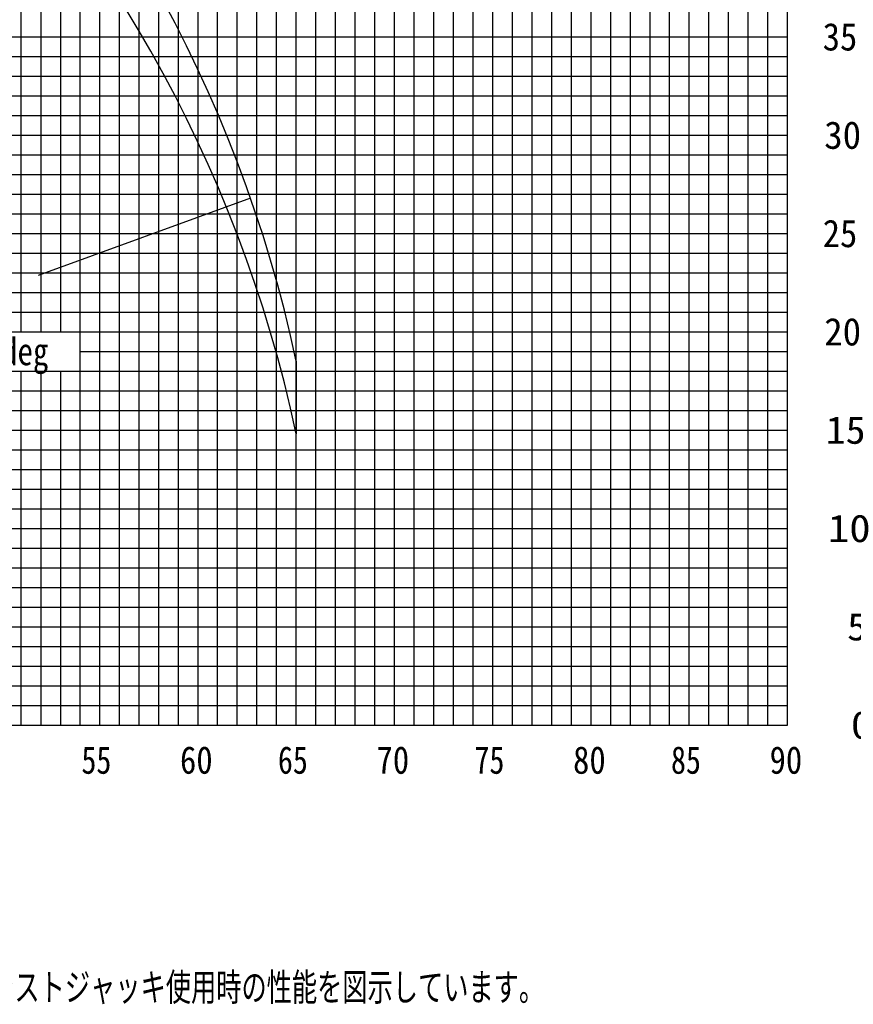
# Model space of a CAD drawing. Extents: x -390590 to 48051, y -92424 to 51651.
# Tile 6 of 37: x -322884 to -280464, y -92424 to -42350. Entities that reach past the tile are written whole.
import ezdxf

# ---------------------------------------------------------------- set-up
doc = ezdxf.new("R2010")
doc.units = 0
doc.layers.get('0').update_dxf_attribs({"linetype": 'CONTINUOUS'})

msp = doc.modelspace()

# ---------------------------------------------------------------- linework, layer by layer
at = {"color": 252, "linetype": 'Continuous'}
for p, q in [((-322809.592897, -58228.802241), (-322809.592897, 31771.197759)), ((-321809.592897, 31771.197759), (-321809.592897, -58228.802241)), ((-320809.592897, 31771.197759), (-320809.592897, -58228.802241)), ((-319809.592897, -78228.802241), (-319809.592897, 31771.197759)), ((-317809.592897, -78228.802241), (-317809.592897, 31771.197759)), ((-316809.592897, -78228.802241), (-316809.592897, 31771.197759)), ((-315809.592897, -78228.802241), (-315809.592897, 31771.197759)), ((-314809.592897, -78228.802241), (-314809.592897, 31771.197759)), ((-312809.592897, -78228.802241), (-312809.592897, 31771.197759)), ((-311809.592897, -78228.802241), (-311809.592897, 31771.197759)), ((-310809.592897, -78228.802241), (-310809.592897, 31771.197759)), ((-309809.592897, -78228.802241), (-309809.592897, 31771.197759)), ((-307809.592897, -78228.802241), (-307809.592897, 31771.197759)), ((-306809.592897, -78228.802241), (-306809.592897, 31771.197759)), ((-305809.592897, -78228.802241), (-305809.592897, 31771.197759)), ((-304809.592897, -78228.802241), (-304809.592897, 31771.197759)), ((-302809.592897, -78228.802241), (-302809.592897, 31771.197759)), ((-301809.592897, -78228.802241), (-301809.592897, 31771.197759)), ((-300809.592897, -78228.802241), (-300809.592897, 31771.197759)), ((-299809.592897, -78228.802241), (-299809.592897, 31771.197759)), ((-297809.592897, -78228.802241), (-297809.592897, 31771.197759)), ((-296809.592897, -78228.802241), (-296809.592897, 31771.197759)), ((-295809.592897, -78228.802241), (-295809.592897, 31771.197759)), ((-294809.592897, -78228.802241), (-294809.592897, 31771.197759)), ((-292809.592897, -78228.802241), (-292809.592897, 31771.197759)), ((-291809.592897, -78228.802241), (-291809.592897, 31771.197759)), ((-290809.592897, -78228.802241), (-290809.592897, 31771.197759)), ((-289809.592897, -78228.802241), (-289809.592897, 31771.197759)), ((-287809.592897, -78228.802241), (-287809.592897, 31771.197759)), ((-286809.592897, -78228.802241), (-286809.592897, 31771.197759)), ((-285809.592897, -78228.802241), (-285809.592897, 31771.197759)), ((-284809.592897, -78228.802241), (-284809.592897, 31771.197759)), ((-370387.62477, -44228.802241), (-283809.592897, -44228.802241)), ((-370528.165605, -45228.802241), (-283809.592897, -45228.802241)), ((-370668.70644, -46228.802241), (-283809.592897, -46228.802241)), ((-370809.247274, -47228.802241), (-283809.592897, -47228.802241)), ((-371090.328944, -49228.802241), (-283809.592897, -49228.802241)), ((-371230.869778, -50228.802241), (-283809.592897, -50228.802241)), ((-371371.410613, -51228.802241), (-283809.592897, -51228.802241)), ((-371452.371379, -52228.802241), (-283809.592897, -52228.802241)), ((-371733.453048, -54228.802241), (-283809.592897, -54228.802241)), ((-371873.993883, -55228.802241), (-283809.592897, -55228.802241)), ((-372014.534718, -56228.802241), (-283809.592897, -56228.802241)), ((-372155.075552, -57228.802241), (-283809.592897, -57228.802241)), ((-319809.592897, -59228.802241), (-283809.592897, -59228.802241)), ((-372578.717226, -60228.802241), (-283809.592897, -60228.802241)), ((-322809.592897, -78228.802241), (-322809.592897, -60228.802241)), ((-321809.592897, -60228.802241), (-321809.592897, -78228.802241)), ((-320809.592897, -60228.802241), (-320809.592897, -78228.802241)), ((-372672.806235, -61228.802241), (-283809.592897, -61228.802241)), ((-372756.074295, -62228.802241), (-283809.592897, -62228.802241)), ((-373037.155965, -64228.802241), (-283809.592897, -64228.802241)), ((-372981.893839, -65228.802241), (-283809.592897, -65228.802241)), ((-372895.424865, -66228.802241), (-283809.592897, -66228.802241)), ((-372853.515589, -67228.802241), (-283809.592897, -67228.802241)), ((-372769.697038, -69228.802241), (-283809.592897, -69228.802241)), ((-372727.787763, -70228.802241), (-283809.592897, -70228.802241)), ((-372643.8338, -71228.802241), (-283809.592897, -71228.802241)), ((-372601.924525, -72228.802241), (-283809.592897, -72228.802241)), ((-370542.147684, -74228.802241), (-283809.592897, -74228.802241)), ((-370191.509933, -75228.802241), (-283809.592897, -75228.802241)), ((-368620.813906, -76228.802241), (-283809.592897, -76228.802241)), ((-368620.813906, -77228.802241), (-283809.592897, -77228.802241))]:
    msp.add_line(p, q, dxfattribs=at)
at = {"color": 14, "linetype": 'Continuous'}
for p, q in [((-318809.592897, -78228.802241), (-318809.592897, 31771.197759)), ((-313809.592897, -78228.802241), (-313809.592897, 31771.197759)), ((-308809.592897, -78228.802241), (-308809.592897, 31771.197759)), ((-303809.592897, -78228.802241), (-303809.592897, 31771.197759)), ((-298809.592897, -78228.802241), (-298809.592897, 31771.197759)), ((-293809.592897, -78228.802241), (-293809.592897, 31771.197759)), ((-288809.592897, -78228.802241), (-288809.592897, 31771.197759)), ((-283809.592897, -78228.802241), (-283809.592897, 31771.197759)), ((-328809.592897, -43228.802241), (-283809.592897, -43228.802241)), ((-370949.788109, -48228.802241), (-283809.592897, -48228.802241)), ((-371592.912213, -53228.802241), (-283809.592897, -53228.802241)), ((-372297.635557, -58228.802241), (-283809.592897, -58228.802241)), ((-372896.61513, -63228.802241), (-283809.592897, -63228.802241)), ((-372811.606314, -68228.802241), (-283809.592897, -68228.802241)), ((-372560.015249, -73228.802241), (-283809.592897, -73228.802241)), ((-373809.592897, -78228.802241), (-283809.592897, -78228.802241))]:
    msp.add_line(p, q, dxfattribs=at)
at = {"color": 151, "linetype": 'Continuous'}
for p, q in [((-311137.884518, -51425.107621), (-321935.770073, -55355.216556)), ((-308809.592897, -59713.779806), (-308809.592897, -63406.4156))]:
    msp.add_line(p, q, dxfattribs=at)
msp.add_arc((-375709.592896, -74034.67385), 68415.626914, 12.082621, 81.29753, dxfattribs=at)
at = {"color": 251, "linetype": 'Continuous'}
msp.add_arc((-375709.592897, -77727.30964), 68415.626915, 12.082621, 81.29753, dxfattribs=at)

# ---------------------------------------------------------------- texts
at = {"color": 7, "linetype": 'Continuous', "char_height": 1400}
for s, insert, attachment_point in [('\\W0.922708;\\A1; 35', (-282898.939729, -43228.831976), 4), ('\\W0.985907;\\A1; 30', (-282884.19329, -48228.832088), 4), ('\\W0.922708;\\A1; 25', (-282898.939729, -53228.8322), 4), ('\\W0.985907;\\A1; 20', (-282884.19329, -58228.826208), 4), ('\\W0.827255;\\A1;20deg', (-325359.192449, -58520.380683), 1), ('\\W1.058400;\\A1; 15', (-282867.27822, -63228.82632), 4), ('\\W1.142400;\\A1; 10', (-282847.678207, -68228.814225), 4), ('\\W1.090473;\\A1;  5', (-282859.794546, -73228.808233), 4), ('\\W1.179856;\\A1;  0', (-282838.938549, -78228.802241), 4), ('\\W0.799680;\\A1;55', (-319742.734984, -79298.485084), 1), ('\\W0.872378;\\A1;60', (-314725.772069, -79298.485084), 1), ('\\W0.799680;\\A1;65', (-309742.734984, -79298.485084), 1), ('\\W0.872378;\\A1;70', (-304725.772069, -79298.485084), 1), ('\\W0.799680;\\A1;75', (-299742.734984, -79298.485084), 1), ('\\W0.872378;\\A1;80', (-294725.772069, -79298.485084), 1), ('\\W0.799680;\\A1;85', (-289742.734984, -79298.485084), 1), ('\\W0.872378;\\A1;90', (-284725.772069, -79298.485084), 1), ('\\W0.705223;\\A1;（注意）1.上図はブームおよびジブのたわみを含んでいません｡\\P\u3000\u3000\u3000\u30002.カウンタウエイト164ｔ、アウトリガ張出幅9.0m、アシストジャッキ使用時の性能を図示しています。', (-361282.684871, -88517.971003), 1)]:
    msp.add_mtext(s, dxfattribs=dict(at, insert=insert, attachment_point=attachment_point))

doc.saveas('drawing.dxf')
